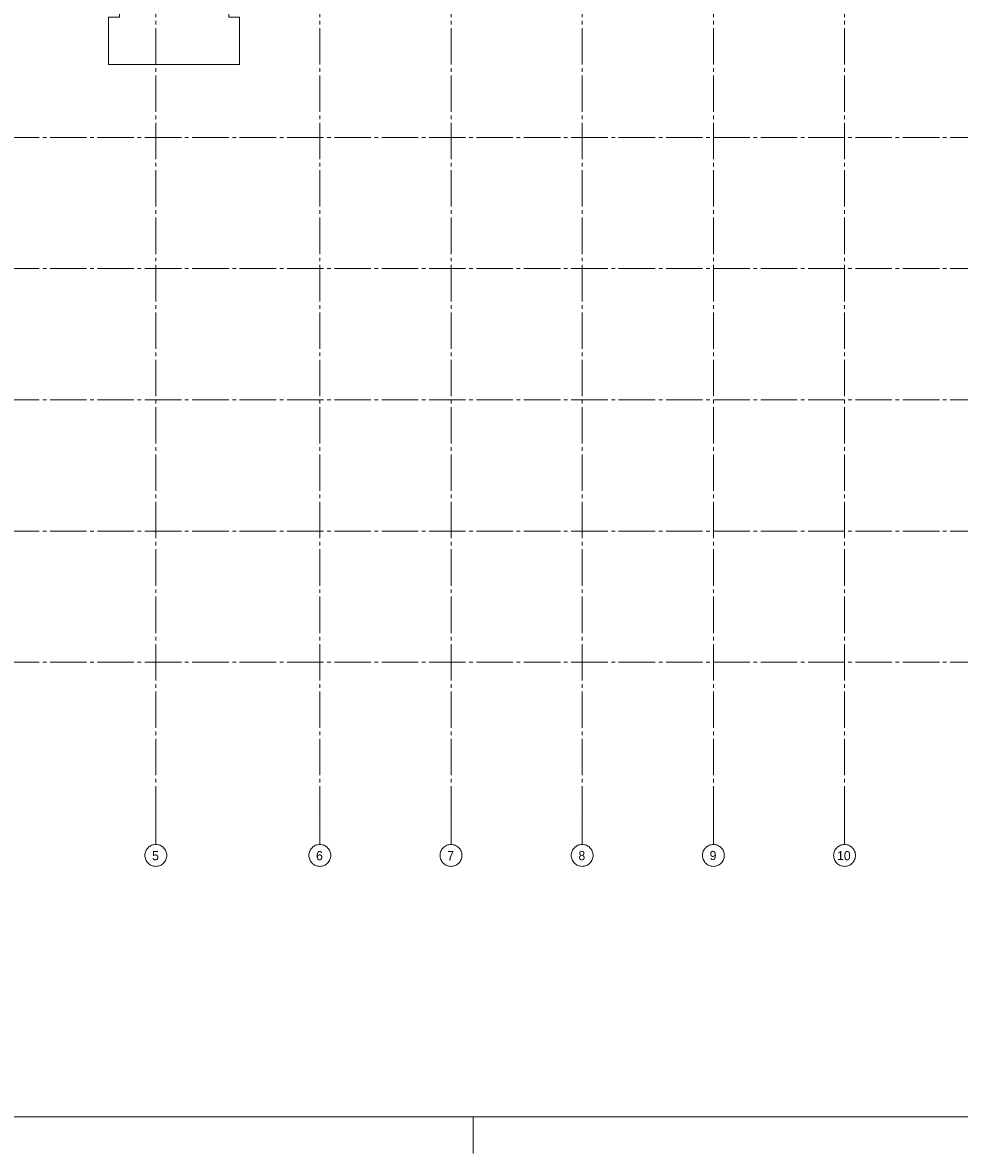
# Paper-space layout '19061B DOn1 311b Plattegrond eerste verdieping' of a CAD drawing. Header units: millimetres. Extents: x 10 to 1052, y 0 to 594.
# Tile 5 of 23: x 297 to 554, y 0 to 310. Entities that reach past the tile are written whole.
import ezdxf
from ezdxf.xclip import XClip

# ---------------------------------------------------------------- set-up
doc = ezdxf.new("R2010")
doc.units = ezdxf.units.MM
doc.header["$MEASUREMENT"] = 0
doc.header["$XCLIPFRAME"] = 0
doc.linetypes.add('B0204', pattern=[13, 10, -1, 1, -1])
doc.linetypes.add('B0402', pattern=[9.375, 6.25, -3.125])
doc.layers.add('23 Vloeren', color=7, linetype='Continuous')
doc.layers.add('A Stramien', color=7, linetype='Continuous')
doc.styles.add('GENERATED_STYLE_2', font='txt')

# ---------------------------------------------------------------- blocks, each defined once
blk = doc.blocks.new('Drawing_2_1', base_point=(162.76, 134.76))
at = {"layer": '23 Vloeren', "color": 1, "linetype": 'Continuous', "lineweight": 0, "flags": 128}
blk.add_lwpolyline([(320.78, 298.76), (356.76, 298.76), (356.76, 311.76), (353.76, 311.76), (353.76, 314.76), (356.76, 314.76), (356.76, 355.16), (320.78, 355.16), (320.78, 314.76), (323.76, 314.76), (323.76, 311.76), (320.78, 311.76)], close=True, dxfattribs=at)
at = {"layer": 'A Stramien', "color": 9, "linetype": 'B0204', "lineweight": 0}
for p, q in [((333.76, 516.76), (333.76, 94.76)), ((378.76, 516.76), (378.76, 94.76)), ((414.76, 516.76), (414.76, 94.76)), ((450.76, 516.76), (450.76, 94.76)), ((486.76, 516.76), (486.76, 94.76)), ((522.76, 516.76), (522.76, 94.76)), ((122.76, 278.76), (850.76, 278.76)), ((122.76, 242.76), (850.76, 242.76)), ((122.76, 206.76), (850.76, 206.76)), ((122.76, 170.76), (850.76, 170.76)), ((122.76, 134.76), (850.76, 134.76)), ((333.76, 94.76), (333.76, 84.76)), ((378.76, 94.76), (378.76, 84.76)), ((414.76, 94.76), (414.76, 84.76)), ((450.76, 94.76), (450.76, 84.76)), ((486.76, 94.76), (486.76, 84.76)), ((522.76, 94.76), (522.76, 84.76))]:
    blk.add_line(p, q, dxfattribs=at)
at = {"layer": 'A Stramien', "color": 2, "linetype": 'Continuous', "lineweight": 0, "flags": 128}
for points in [[(333.76, 78.76, 1), (333.76, 84.76, 1)], [(378.76, 78.76, 1), (378.76, 84.76, 1)], [(414.76, 78.76, 1), (414.76, 84.76, 1)], [(450.76, 78.76, 1), (450.76, 84.76, 1)], [(486.76, 78.76, 1), (486.76, 84.76, 1)], [(522.76, 78.76, 1), (522.76, 84.76, 1)]]:
    blk.add_lwpolyline(points, format="xyb", close=True, dxfattribs=at)
at = {"layer": 'A Stramien', "color": 9, "linetype": 'B0204', "lineweight": 0}
for p in [(333.76, 94.76), (333.76, 94.76), (378.76, 94.76), (378.76, 94.76), (414.76, 94.76), (414.76, 94.76), (450.76, 94.76), (450.76, 94.76), (486.76, 94.76), (486.76, 94.76), (522.76, 94.76), (522.76, 94.76)]:
    blk.add_point(p, dxfattribs=at)
at = {"layer": 'A Stramien', "color": 2, "linetype": 'Continuous', "lineweight": 0, "char_height": 2.5, "attachment_point": 4, "style": 'GENERATED_STYLE_2'}
for s, insert in [('\\A1;{\\pql;\\pt0;\\fUbuntu|b0|i0|c0|p34;5}', (332.73, 81.66)), ('\\A1;{\\pql;\\pt0;\\fUbuntu|b0|i0|c0|p34;6}', (377.73, 81.67)), ('\\A1;{\\pql;\\pt0;\\fUbuntu|b0|i0|c0|p34;7}', (413.73, 81.69)), ('\\A1;{\\pql;\\pt0;\\fUbuntu|b0|i0|c0|p34;8}', (449.73, 81.69)), ('\\A1;{\\pql;\\pt0;\\fUbuntu|b0|i0|c0|p34;9}', (485.73, 81.72)), ('\\A1;{\\pql;\\pt0;\\fUbuntu|b0|i0|c0|p34;10}', (520.7, 81.69))]:
    blk.add_mtext(s, dxfattribs=dict(at, insert=insert))

psp = doc.layouts.new('19061B DOn1 311b Plattegrond eerste verdieping')

# ---------------------------------------------------------------- linework, layer by layer
at = {"color": 9, "linetype": 'Continuous', "lineweight": 0}
psp.add_line((420.83, 0), (420.83, 10), dxfattribs=at)
at = {"color": 1, "linetype": 'Continuous', "lineweight": 0, "flags": 128}
psp.add_lwpolyline([(9.91, 584), (911.83, 584), (911.83, 10), (9.91, 10)], close=True, dxfattribs=at)

# ---------------------------------------------------------------- next in the draw order: block references
at = {"color": 174, "linetype": 'B0402', "lineweight": 0, "true_color": 0x0000aa}
ref = psp.add_blockref('Drawing_2_1', (162.76, 134.76), dxfattribs=at)
XClip(ref).set_block_clipping_path([(79.3942840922, 259.7577289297), (75.7192347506, 35.9876383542), (906.5478504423, 28.6452526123), (869.5607442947, 554.9340556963), (288.7603641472, 554.9340556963), (79.3942840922, 554.9340556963), (79.3942840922, 329.4925967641)])

doc.saveas('drawing.dxf')
